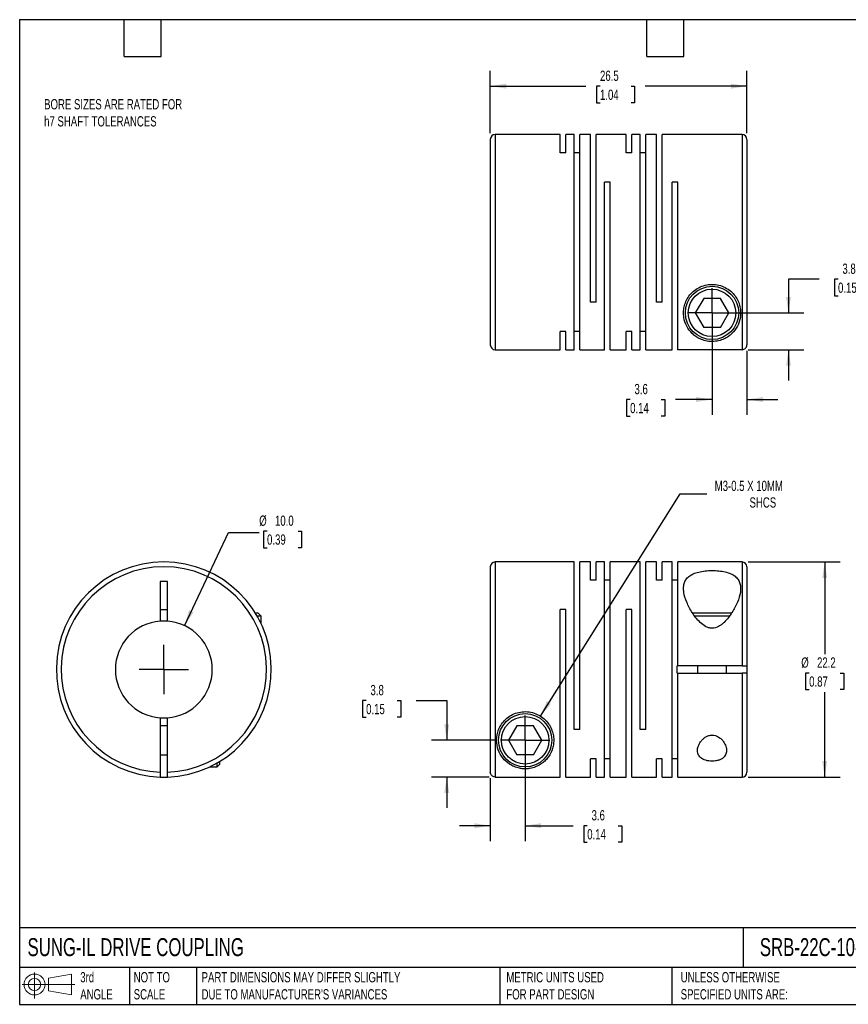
# Model space of a CAD drawing. Header units: millimetres. Extents: x 3 to 137, y 3 to 105.
# Tile 1 of 2: x 3 to 89, y 3 to 105. Entities that reach past the tile are written whole.
import ezdxf

# ---------------------------------------------------------------- set-up
doc = ezdxf.new("R2010")
doc.units = ezdxf.units.MM
doc.header["$LTSCALE"] = 0.5
doc.linetypes.add('SLD-Center', pattern=[19.05, 15.24, -1.27, 1.27, -1.27])
doc.linetypes.add('SLD-Solid', pattern=[0])
doc.layers.add('CENTER', color=40, linetype='SLD-Center')
doc.layers.add('SLD-DEFPOINTS', color=7, linetype='Continuous')
doc.layers.add('DIMENSIONS', color=140, linetype='SLD-Solid', lineweight=25)
doc.layers.add('TEXT', color=140, linetype='SLD-Solid', lineweight=25)
doc.styles.add('SLDTEXTSTYLE0', font='TXT', dxfattribs={"width": 0.7})
doc.dimstyles.new('SLDDIMSTYLE0', dxfattribs={"dimtxt": 1.079004, "dimasz": 1.651, "dimexe": 0, "dimexo": 0.0625, "dimgap": 0.269751, "dimtad": 0, "dimtih": 1, "dimtoh": 1, "dimdec": 1, "dimrnd": 1e-09, "dimzin": 12, "dimdsep": 46, "dimtxsty": 'SLDTEXTSTYLE0', "dimsah": 1, "dimcen": 0.09, "dimadec": 0, "dimazin": 3, "dimtfac": 1, "dimtdec": 1, "dimtofl": 0, "dimtmove": 0, "dimatfit": 3, "dimfxl": 0, "dimfrac": 2, "dimtolj": 1, "dimtzin": 12, "dimarcsym": 0})
doc.dimstyles.new('SLDDIMSTYLE1', dxfattribs={"dimtxt": 1.079004, "dimasz": 1.651, "dimexe": 0, "dimexo": 0.0625, "dimgap": 0.269751, "dimtad": 0, "dimtih": 1, "dimtoh": 1, "dimdec": 1, "dimrnd": 1e-09, "dimzin": 12, "dimdsep": 46, "dimtxsty": 'SLDTEXTSTYLE0', "dimsah": 1, "dimcen": 0.09, "dimadec": 0, "dimazin": 3, "dimtfac": 1, "dimtdec": 1, "dimtmove": 0, "dimatfit": 0, "dimfxl": 0, "dimfrac": 2, "dimtolj": 1, "dimtzin": 12, "dimarcsym": 0})
doc.dimstyles.new('SLDDIMSTYLE2', dxfattribs={"dimtxt": 1.079004, "dimasz": 1.651, "dimexe": 0, "dimexo": 0.0625, "dimgap": 0.269751, "dimtad": 0, "dimtih": 1, "dimtoh": 1, "dimdec": 1, "dimrnd": 1e-09, "dimzin": 12, "dimdsep": 46, "dimtxsty": 'SLDTEXTSTYLE0', "dimsah": 1, "dimcen": 0, "dimadec": 0, "dimazin": 3, "dimtfac": 1, "dimtdec": 1, "dimtofl": 0, "dimtmove": 0, "dimatfit": 3, "dimfxl": 0, "dimfrac": 2, "dimtolj": 1, "dimtzin": 12, "dimarcsym": 0})
doc.dimstyles.new('SLDDIMSTYLE3', dxfattribs={"dimtxt": 1.079004, "dimasz": 1.651, "dimexe": 0, "dimexo": 0.0625, "dimgap": 0.269751, "dimtad": 0, "dimtih": 1, "dimtoh": 1, "dimdec": 1, "dimrnd": 1e-09, "dimzin": 4, "dimdsep": 46, "dimtxsty": 'SLDTEXTSTYLE0', "dimsah": 1, "dimcen": 0, "dimadec": 0, "dimazin": 1, "dimtfac": 1, "dimtdec": 1, "dimtofl": 0, "dimtmove": 0, "dimatfit": 3, "dimfxl": 0, "dimfrac": 2, "dimtolj": 1, "dimtzin": 12, "dimarcsym": 0})

# ---------------------------------------------------------------- blocks, each defined once
blk = doc.blocks.new('Block11')
at = {"color": 7, "linetype": 'SLD-Solid', "lineweight": 18}
for p, q in [((1.29, 2.66), (1.29, 0)), ((2.74, 2.08), (5.09, 2.52)), ((2.74, 0.8), (2.74, 2.08)), ((5.09, 2.52), (5.09, 0.37)), ((0, 1.44), (5.44, 1.44)), ((2.74, 0.8), (5.09, 0.37))]:
    blk.add_line(p, q, dxfattribs=at)
for radius in [1.08, 0.643]:
    blk.add_circle((1.29, 1.44), radius, dxfattribs=at)
blk = doc.blocks.new('Block12')
at = {"layer": 'SLD-DEFPOINTS'}
blk.add_blockref('Block11', (0, 0), dxfattribs=at)
blk = doc.blocks.new('_D')
at = {"layer": 'DIMENSIONS'}
for p, q in [((78.41, 48.82), (87.89, 48.82)), ((86.3, 48.82), (86.3, 39.32)), ((84.7, 37.36), (84.33, 37.36)), ((84.33, 37.36), (84.33, 35.65)), ((87.9, 37.36), (88.26, 37.36)), ((88.26, 37.36), (88.26, 35.65)), ((84.33, 35.65), (84.7, 35.65)), ((88.26, 35.65), (87.9, 35.65)), ((86.3, 26.62), (86.3, 35.4)), ((78.41, 26.62), (87.89, 26.62))]:
    blk.add_line(p, q, dxfattribs=at)
for points in [[(86.3, 48.82), (86.05, 47.17), (86.55, 47.17)], [(86.3, 26.62), (86.55, 28.27), (86.05, 28.27)]]:
    blk.add_solid(points, dxfattribs=at)
at = {"layer": 'DIMENSIONS', "char_height": 1.058, "attachment_point": 1, "style": 'SLDTEXTSTYLE0'}
for s, insert in [('%%c', (83.88, 38.97)), ('22.2', (85.51, 38.97)), ('0.87', (84.7, 37.01))]:
    blk.add_mtext(s, dxfattribs=dict(at, insert=insert))
blk = doc.blocks.new('_D_1')
at = {"layer": 'DIMENSIONS'}
for p, q in [((55.37, 29.79), (55.37, 20.01)), ((51.77, 26.5), (51.77, 20.01)), ((51.77, 21.6), (48.6, 21.6)), ((55.37, 21.6), (60.32, 21.6)), ((61.78, 21.6), (61.42, 21.6)), ((61.42, 21.6), (61.42, 19.89)), ((64.99, 21.6), (65.35, 21.6)), ((65.35, 21.6), (65.35, 19.89)), ((61.42, 19.89), (61.78, 19.89)), ((65.35, 19.89), (64.99, 19.89))]:
    blk.add_line(p, q, dxfattribs=at)
for points in [[(51.77, 21.6), (50.12, 21.86), (50.12, 21.35)], [(55.37, 21.6), (57.02, 21.35), (57.02, 21.86)]]:
    blk.add_solid(points, dxfattribs=at)
at = {"layer": 'DIMENSIONS', "char_height": 1.058, "attachment_point": 1, "style": 'SLDTEXTSTYLE0'}
for s, insert in [('3.6', (62.23, 23.21)), ('0.14', (61.78, 21.25))]:
    blk.add_mtext(s, dxfattribs=dict(at, insert=insert))
blk = doc.blocks.new('_D_2')
at = {"layer": 'DIMENSIONS'}
for p, q in [((38.95, 34.53), (38.59, 34.53)), ((38.59, 34.53), (38.59, 32.81)), ((42.15, 34.53), (42.52, 34.53)), ((42.52, 34.53), (42.52, 32.81)), ((44.1, 34.53), (47.28, 34.53)), ((47.28, 34.53), (47.28, 30.42)), ((38.59, 32.81), (38.95, 32.81)), ((42.52, 32.81), (42.15, 32.81)), ((52.2, 30.42), (45.69, 30.42)), ((51.64, 26.63), (45.69, 26.63)), ((47.28, 26.63), (47.28, 23.46))]:
    blk.add_line(p, q, dxfattribs=at)
for points in [[(47.28, 30.42), (47.53, 32.07), (47.02, 32.07)], [(47.28, 26.63), (47.02, 24.98), (47.53, 24.98)]]:
    blk.add_solid(points, dxfattribs=at)
at = {"layer": 'DIMENSIONS', "char_height": 1.058, "attachment_point": 1, "style": 'SLDTEXTSTYLE0'}
for s, insert in [('3.8', (39.4, 36.13)), ('0.15', (38.95, 34.17))]:
    blk.add_mtext(s, dxfattribs=dict(at, insert=insert))
blk = doc.blocks.new('_D_3')
at = {"layer": 'DIMENSIONS'}
for p, q in [((56.94, 32.92), (71.37, 55.84)), ((71.37, 55.84), (74.14, 55.84))]:
    blk.add_line(p, q, dxfattribs=at)
blk.add_solid([(56.94, 32.92), (58.04, 34.18), (57.61, 34.45)], dxfattribs=at)
at = {"layer": 'DIMENSIONS', "attachment_point": 1, "style": 'SLDTEXTSTYLE0'}
for s, insert, char_height in [('M3-0.5 X 10MM', (74.94, 57.2), 1.0583), ('SHCS', (78.54, 55.49), 1.058)]:
    blk.add_mtext(s, dxfattribs=dict(at, insert=insert, char_height=char_height))
blk = doc.blocks.new('SW_CENTERMARKSYMBOL_0')
at = {"layer": 'CENTER', "color": 0}
for q in [(0, 2.54), (-2.54, 0), (0, -2.54), (2.54, 0)]:
    blk.add_line((0, 0), q, dxfattribs=at)
blk = doc.blocks.new('_D_5')
at = {"layer": 'DIMENSIONS'}
for p, q in [((85.73, 78), (82.56, 78)), ((82.56, 78), (82.56, 74.52)), ((87.68, 78), (87.32, 78)), ((87.32, 78), (87.32, 76.29)), ((90.89, 78), (91.25, 78)), ((91.25, 78), (91.25, 76.29)), ((87.32, 76.29), (87.68, 76.29)), ((91.25, 76.29), (90.89, 76.29)), ((75.31, 74.52), (84.15, 74.52)), ((78.41, 70.72), (84.15, 70.72)), ((82.56, 70.72), (82.56, 67.55))]:
    blk.add_line(p, q, dxfattribs=at)
for points in [[(82.56, 74.52), (82.81, 76.17), (82.31, 76.17)], [(82.56, 70.72), (82.31, 69.07), (82.81, 69.07)]]:
    blk.add_solid(points, dxfattribs=at)
at = {"layer": 'DIMENSIONS', "char_height": 1.058, "attachment_point": 1, "style": 'SLDTEXTSTYLE0'}
for s, insert in [('3.8', (88.13, 79.61)), ('0.15', (87.68, 77.65))]:
    blk.add_mtext(s, dxfattribs=dict(at, insert=insert))
blk = doc.blocks.new('_D_6')
at = {"layer": 'DIMENSIONS'}
for p, q in [((74.67, 73.88), (74.67, 64)), ((78.27, 70.59), (78.27, 64)), ((66.21, 65.58), (65.85, 65.58)), ((65.85, 65.58), (65.85, 63.87)), ((69.42, 65.58), (69.78, 65.58)), ((69.78, 65.58), (69.78, 63.87)), ((74.67, 65.58), (70.88, 65.58)), ((78.27, 65.58), (81.45, 65.58)), ((65.85, 63.87), (66.21, 63.87)), ((69.78, 63.87), (69.42, 63.87))]:
    blk.add_line(p, q, dxfattribs=at)
for points in [[(74.67, 65.58), (73.02, 65.84), (73.02, 65.33)], [(78.27, 65.58), (79.92, 65.33), (79.92, 65.84)]]:
    blk.add_solid(points, dxfattribs=at)
at = {"layer": 'DIMENSIONS', "char_height": 1.058, "attachment_point": 1, "style": 'SLDTEXTSTYLE0'}
for s, insert in [('3.6', (66.66, 67.19)), ('0.14', (66.21, 65.23))]:
    blk.add_mtext(s, dxfattribs=dict(at, insert=insert))
blk = doc.blocks.new('_D_7')
at = {"layer": 'DIMENSIONS'}
for p, q in [((51.77, 93.05), (51.77, 99.5)), ((78.27, 93.05), (78.27, 99.5)), ((51.77, 97.92), (61.64, 97.92)), ((63.1, 97.92), (62.74, 97.92)), ((62.74, 97.92), (62.74, 96.2)), ((66.31, 97.92), (66.67, 97.92)), ((66.67, 97.92), (66.67, 96.2)), ((78.27, 97.92), (67.77, 97.92)), ((62.74, 96.2), (63.1, 96.2)), ((66.67, 96.2), (66.31, 96.2))]:
    blk.add_line(p, q, dxfattribs=at)
for points in [[(51.77, 97.92), (53.42, 97.66), (53.42, 98.17)], [(78.27, 97.92), (76.62, 98.17), (76.62, 97.66)]]:
    blk.add_solid(points, dxfattribs=at)
at = {"layer": 'DIMENSIONS', "char_height": 1.058, "attachment_point": 1, "style": 'SLDTEXTSTYLE0'}
for s, insert in [('26.5', (63.1, 99.52)), ('1.04', (63.1, 97.56))]:
    blk.add_mtext(s, dxfattribs=dict(at, insert=insert))
blk = doc.blocks.new('SW_CENTERMARKSYMBOL_2')
at = {"layer": 'CENTER', "color": 0}
for q in [(0, 2.54), (-2.54, 0), (0, -2.54), (2.54, 0)]:
    blk.add_line((0, 0), q, dxfattribs=at)
blk = doc.blocks.new('_D_8')
at = {"layer": 'DIMENSIONS'}
for p, q in [((20.19, 42.24), (24.73, 51.85)), ((24.73, 51.85), (27.91, 51.85)), ((28.72, 52.01), (28.36, 52.01)), ((28.36, 52.01), (28.36, 50.29)), ((31.93, 52.01), (32.29, 52.01)), ((32.29, 52.01), (32.29, 50.29)), ((28.36, 50.29), (28.72, 50.29)), ((32.29, 50.29), (31.93, 50.29))]:
    blk.add_line(p, q, dxfattribs=at)
blk.add_solid([(20.19, 42.24), (21.13, 43.63), (20.67, 43.85)], dxfattribs=at)
at = {"layer": 'DIMENSIONS', "char_height": 1.058, "attachment_point": 1, "style": 'SLDTEXTSTYLE0'}
for s, insert in [('%%c', (27.91, 53.61)), ('10.0', (29.54, 53.61)), ('0.39', (28.72, 51.66))]:
    blk.add_mtext(s, dxfattribs=dict(at, insert=insert))
blk = doc.blocks.new('SW_CENTERMARKSYMBOL_3')
at = {"layer": 'CENTER', "color": 0}
for q in [(0, 2.54), (-2.54, 0), (0, -2.54), (2.54, 0)]:
    blk.add_line((0, 0), q, dxfattribs=at)

msp = doc.modelspace()

# ---------------------------------------------------------------- linework, layer by layer
for p, q in [((58.97, 92.92), (52.27, 92.92)), ((52.27, 92.92), (52.27, 70.72)), ((58.97, 91.02), (58.97, 92.92)), ((60.42, 92.92), (59.56, 92.92)), ((59.56, 91.02), (59.56, 92.92)), ((60.42, 70.72), (60.42, 92.92)), ((62.12, 92.92), (61.01, 92.92)), ((61.01, 70.72), (61.01, 92.92)), ((62.12, 75.62), (62.12, 92.92)), ((65.79, 92.92), (62.71, 92.92)), ((62.71, 75.62), (62.71, 92.92)), ((65.79, 91.02), (65.79, 92.92)), ((67.24, 92.92), (66.38, 92.92)), ((66.38, 91.02), (66.38, 92.92)), ((67.24, 70.72), (67.24, 92.92)), ((68.94, 92.92), (67.83, 92.92)), ((67.83, 70.72), (67.83, 92.92)), ((68.94, 75.62), (68.94, 92.92)), ((77.77, 92.92), (69.53, 92.92)), ((69.53, 75.62), (69.53, 92.92)), ((77.77, 92.92), (77.77, 70.72)), ((51.77, 92.42), (51.77, 71.22)), ((78.27, 92.42), (78.27, 71.22)), ((59.56, 91.02), (58.97, 91.02)), ((61.01, 91.02), (60.42, 91.02)), ((66.38, 91.02), (65.79, 91.02)), ((67.83, 91.02), (67.24, 91.02)), ((64.16, 88.02), (63.57, 88.02)), ((63.57, 70.72), (63.57, 88.02)), ((64.16, 70.72), (64.16, 88.02)), ((71.13, 88.02), (70.54, 88.02)), ((70.54, 70.72), (70.54, 88.02)), ((71.13, 70.72), (71.13, 88.02)), ((62.71, 75.62), (62.12, 75.62)), ((69.53, 75.62), (68.94, 75.62)), ((73.81, 76.02), (72.94, 74.52)), ((75.54, 76.02), (73.81, 76.02)), ((76.4, 74.52), (75.54, 76.02)), ((72.94, 74.52), (73.81, 73.02)), ((75.54, 73.02), (76.4, 74.52)), ((59.56, 72.61), (58.97, 72.61)), ((58.97, 70.72), (58.97, 72.61)), ((59.56, 70.72), (59.56, 72.61)), ((61.01, 72.61), (60.42, 72.61)), ((66.38, 72.61), (65.79, 72.61)), ((65.79, 70.72), (65.79, 72.61)), ((66.38, 70.72), (66.38, 72.61)), ((67.83, 72.61), (67.24, 72.61)), ((75.54, 73.02), (73.81, 73.02)), ((52.27, 70.72), (58.97, 70.72)), ((59.56, 70.72), (60.42, 70.72)), ((61.01, 70.72), (63.57, 70.72)), ((64.16, 70.72), (65.79, 70.72)), ((66.38, 70.72), (67.24, 70.72)), ((67.83, 70.72), (70.54, 70.72)), ((77.77, 70.72), (71.13, 70.72)), ((60.42, 48.82), (52.27, 48.82)), ((52.27, 48.82), (52.27, 26.63)), ((60.42, 31.52), (60.42, 48.82)), ((62.12, 48.82), (61.01, 48.82)), ((61.01, 31.52), (61.01, 48.82)), ((62.12, 46.93), (62.12, 48.82)), ((63.57, 48.82), (62.71, 48.82)), ((62.71, 46.93), (62.71, 48.82)), ((63.57, 26.62), (63.57, 48.82)), ((67.24, 48.82), (64.16, 48.82)), ((64.16, 26.62), (64.16, 48.82)), ((67.24, 31.52), (67.24, 48.82)), ((68.94, 48.82), (67.83, 48.82)), ((67.83, 31.52), (67.83, 48.82)), ((68.94, 46.93), (68.94, 48.82)), ((70.54, 48.82), (69.53, 48.82)), ((69.53, 46.93), (69.53, 48.82)), ((70.54, 26.62), (70.54, 48.82)), ((77.77, 48.82), (71.13, 48.82)), ((71.13, 38.1), (71.13, 48.82)), ((77.77, 48.82), (77.77, 38.1)), ((51.77, 48.32), (51.77, 27.13)), ((78.27, 48.32), (78.27, 38.1)), ((17.68, 46.82), (17.68, 42.71)), ((18.43, 46.82), (17.68, 46.82)), ((18.43, 42.71), (18.43, 46.82)), ((62.71, 46.93), (62.12, 46.93)), ((64.16, 46.93), (63.57, 46.93)), ((69.53, 46.93), (68.94, 46.93)), ((71.13, 46.93), (70.54, 46.93)), ((17.68, 43.92), (18.43, 43.92)), ((59.56, 43.92), (58.97, 43.92)), ((58.97, 26.63), (58.97, 43.92)), ((59.56, 26.62), (59.56, 43.92)), ((66.38, 43.92), (65.79, 43.92)), ((65.79, 26.62), (65.79, 43.92)), ((66.38, 26.62), (66.38, 43.92)), ((27.81, 43.52), (27.52, 43.52)), ((28.11, 43.22), (27.7, 43.22)), ((28.11, 43.22), (27.81, 43.52)), ((28.11, 42.44), (28.11, 43.22)), ((74.67, 43.52), (72.66, 43.52)), ((74.67, 43.22), (72.88, 43.22)), ((76.68, 43.52), (74.67, 43.52)), ((76.47, 43.22), (74.67, 43.22)), ((71.07, 37.35), (71.07, 38.1)), ((71.13, 38.1), (71.07, 38.1)), ((77.77, 38.1), (71.13, 38.1)), ((73.17, 38.1), (73.17, 37.35)), ((76.17, 37.35), (76.17, 38.1)), ((78.27, 38.1), (78.27, 37.35)), ((71.07, 37.35), (71.13, 37.35)), ((71.13, 26.62), (71.13, 37.35)), ((71.13, 37.35), (77.77, 37.35)), ((77.77, 37.35), (77.77, 26.62)), ((78.27, 37.35), (78.27, 27.12)), ((17.68, 32.74), (17.68, 27.13)), ((18.43, 27.13), (18.43, 32.74)), ((18.43, 31.92), (17.68, 31.92)), ((54.51, 31.92), (53.64, 30.42)), ((56.24, 31.92), (54.51, 31.92)), ((57.1, 30.42), (56.24, 31.92)), ((61.01, 31.52), (60.42, 31.52)), ((67.83, 31.52), (67.24, 31.52)), ((53.64, 30.42), (54.51, 28.92)), ((56.24, 28.92), (57.1, 30.42)), ((17.68, 28.92), (18.43, 28.92)), ((56.24, 28.92), (54.51, 28.92)), ((62.71, 28.52), (62.12, 28.52)), ((62.12, 26.62), (62.12, 28.52)), ((62.71, 26.62), (62.71, 28.52)), ((64.16, 28.52), (63.57, 28.52)), ((69.53, 28.52), (68.94, 28.52)), ((68.94, 26.62), (68.94, 28.52)), ((69.53, 26.62), (69.53, 28.52)), ((71.13, 28.52), (70.54, 28.52)), ((22.77, 27.67), (23.56, 27.67)), ((23.56, 27.67), (23.56, 28.08)), ((23.56, 27.67), (23.86, 27.97)), ((23.86, 27.97), (23.86, 28.26)), ((52.27, 26.63), (58.97, 26.63)), ((59.56, 26.62), (62.12, 26.62)), ((62.71, 26.62), (63.57, 26.62)), ((64.16, 26.62), (65.79, 26.62)), ((66.38, 26.62), (68.94, 26.62)), ((69.53, 26.62), (70.54, 26.62)), ((71.13, 26.62), (77.77, 26.62))]:
    msp.add_line(p, q)
at = {"flags": 128}
msp.add_lwpolyline([(17.68, 26.63), (18.06, 26.62), (18.43, 26.63)], dxfattribs=at)
for centre, radius in [((74.67, 74.52), 2.75), ((74.67, 74.52), 2.45), ((55.37, 30.42), 2.75), ((55.37, 30.42), 2.45)]:
    msp.add_circle(centre, radius)
for centre, radius, start, end in [((52.27, 92.42), 0.5, 90, 180), ((77.77, 92.42), 0.5, 0, 90), ((52.27, 71.22), 0.5, 180, 270), ((18.06, 37.72), 11.1, 271.936, 268.064), ((52.27, 48.32), 0.5, 90, 180), ((77.77, 48.32), 0.5, 0, 90), ((18.06, 37.72), 10.6, 272.0274, 267.9726), ((18.06, 37.72), 5, 94.3012, 265.6988), ((18.06, 37.72), 5, 85.6988, 94.3012), ((18.06, 37.72), 5, 274.3012, 85.6988), ((18.06, 37.72), 5, 265.6988, 274.3012), ((77.77, 27.12), 0.5, 270, 0)]:
    msp.add_arc(centre, radius, start, end)
for points, knots in [([(74.67, 71.57), (74.91, 71.57), (75.15, 71.6), (75.45, 71.67), (75.55, 71.7), (75.74, 71.76), (75.82, 71.8), (76.07, 71.91), (76.22, 72), (76.49, 72.18), (76.61, 72.29), (76.95, 72.61), (77.14, 72.87), (77.43, 73.43), (77.54, 73.74), (77.64, 74.42), (77.63, 74.78), (77.51, 75.35), (77.45, 75.54), (77.28, 75.91), (77.17, 76.09), (76.92, 76.44), (76.77, 76.61), (76.42, 76.9), (76.23, 77.03), (75.82, 77.24), (75.59, 77.33), (75.13, 77.44), (74.89, 77.47), (74.42, 77.46), (74.18, 77.43), (73.72, 77.32), (73.5, 77.23), (73.09, 77.01), (72.9, 76.88), (72.56, 76.59), (72.41, 76.42), (72.16, 76.07), (72.05, 75.89), (71.89, 75.52), (71.83, 75.33), (71.75, 74.95), (71.73, 74.77), (71.72, 74.41), (71.73, 74.23), (71.81, 73.73), (71.91, 73.43), (72.21, 72.86), (72.4, 72.61), (72.74, 72.28), (72.86, 72.18), (73.13, 71.99), (73.28, 71.91), (73.61, 71.76), (73.79, 71.69), (74.1, 71.62), (74.2, 71.6), (74.43, 71.57), (74.55, 71.57), (74.67, 71.57)], [0, 0, 0, 0, 0.03125, 0.03125, 0.046875, 0.046875, 0.0625, 0.0625, 0.09375, 0.09375, 0.125, 0.125, 0.1875, 0.1875, 0.25, 0.25, 0.3125, 0.3125, 0.34375, 0.34375, 0.375, 0.375, 0.40625, 0.40625, 0.4375, 0.4375, 0.46875, 0.46875, 0.5, 0.5, 0.53125, 0.53125, 0.5625, 0.5625, 0.59375, 0.59375, 0.625, 0.625, 0.65625, 0.65625, 0.6875, 0.6875, 0.71875, 0.71875, 0.75, 0.75, 0.8125, 0.8125, 0.875, 0.875, 0.90625, 0.90625, 0.9375, 0.9375, 0.96875, 0.96875, 0.984375, 0.984375, 1, 1, 1, 1]), ([(77.77, 70.72), (77.9, 70.72), (78.03, 70.78), (78.22, 70.96), (78.27, 71.09), (78.27, 71.22)], [0, 0, 0, 0, 0.5, 0.5, 1, 1, 1, 1]), ([(74.67, 41.98), (74.91, 41.98), (75.15, 42.06), (75.45, 42.23), (75.55, 42.29), (75.74, 42.43), (75.82, 42.51), (76.07, 42.74), (76.22, 42.91), (76.49, 43.25), (76.61, 43.42), (76.95, 43.95), (77.14, 44.31), (77.43, 45.01), (77.54, 45.35), (77.64, 46.02), (77.63, 46.32), (77.51, 46.75), (77.45, 46.88), (77.28, 47.12), (77.17, 47.24), (76.92, 47.44), (76.77, 47.53), (76.42, 47.68), (76.23, 47.74), (75.82, 47.84), (75.59, 47.88), (75.13, 47.92), (74.89, 47.94), (74.42, 47.94), (74.18, 47.92), (73.72, 47.87), (73.5, 47.83), (73.09, 47.73), (72.9, 47.67), (72.56, 47.52), (72.41, 47.43), (72.16, 47.23), (72.05, 47.11), (71.89, 46.87), (71.83, 46.73), (71.75, 46.45), (71.73, 46.3), (71.72, 45.99), (71.73, 45.83), (71.81, 45.35), (71.91, 45.01), (72.21, 44.3), (72.4, 43.94), (72.74, 43.42), (72.86, 43.24), (73.13, 42.9), (73.28, 42.73), (73.61, 42.43), (73.79, 42.28), (74.1, 42.11), (74.2, 42.07), (74.43, 42), (74.55, 41.98), (74.67, 41.98)], [0, 0, 0, 0, 0.03125, 0.03125, 0.046875, 0.046875, 0.0625, 0.0625, 0.09375, 0.09375, 0.125, 0.125, 0.1875, 0.1875, 0.25, 0.25, 0.3125, 0.3125, 0.34375, 0.34375, 0.375, 0.375, 0.40625, 0.40625, 0.4375, 0.4375, 0.46875, 0.46875, 0.5, 0.5, 0.53125, 0.53125, 0.5625, 0.5625, 0.59375, 0.59375, 0.625, 0.625, 0.65625, 0.65625, 0.6875, 0.6875, 0.71875, 0.71875, 0.75, 0.75, 0.8125, 0.8125, 0.875, 0.875, 0.90625, 0.90625, 0.9375, 0.9375, 0.96875, 0.96875, 0.984375, 0.984375, 1, 1, 1, 1]), ([(77.77, 38.1), (77.9, 38.1), (78.03, 38.1), (78.22, 38.1), (78.27, 38.1), (78.27, 38.1)], [0, 0, 0, 0, 0.5, 0.5, 1, 1, 1, 1]), ([(78.27, 37.35), (78.27, 37.35), (78.22, 37.35), (78.03, 37.35), (77.9, 37.35), (77.77, 37.35)], [0, 0, 0, 0, 0.5, 0.5, 1, 1, 1, 1]), ([(52.42, 30.42), (52.42, 30.06), (52.49, 29.73), (52.71, 29.11), (52.86, 28.84), (53.25, 28.35), (53.49, 28.13), (53.91, 27.86), (54.06, 27.78), (54.4, 27.63), (54.59, 27.57), (54.91, 27.51), (55.03, 27.49), (55.26, 27.47), (55.38, 27.47), (55.62, 27.48), (55.74, 27.49), (55.96, 27.53), (56.06, 27.55), (56.36, 27.64), (56.53, 27.71), (56.85, 27.87), (56.99, 27.95), (57.25, 28.15), (57.37, 28.25), (57.59, 28.47), (57.69, 28.6), (57.96, 28.98), (58.1, 29.26), (58.24, 29.74), (58.28, 29.9), (58.32, 30.25), (58.33, 30.42), (58.3, 30.78), (58.28, 30.97), (58.18, 31.35), (58.11, 31.54), (57.93, 31.91), (57.82, 32.09), (57.55, 32.43), (57.39, 32.59), (57.03, 32.87), (56.84, 33), (56.41, 33.19), (56.19, 33.27), (55.72, 33.36), (55.48, 33.38), (55.01, 33.36), (54.77, 33.32), (54.32, 33.19), (54.1, 33.1), (53.7, 32.87), (53.52, 32.73), (53.19, 32.42), (53.05, 32.25), (52.81, 31.9), (52.71, 31.72), (52.48, 31.15), (52.42, 30.78), (52.42, 30.42)], [0, 0, 0, 0, 0.0625, 0.0625, 0.125, 0.125, 0.1875, 0.1875, 0.21875, 0.21875, 0.25, 0.25, 0.265625, 0.265625, 0.28125, 0.28125, 0.296875, 0.296875, 0.3125, 0.3125, 0.34375, 0.34375, 0.375, 0.375, 0.40625, 0.40625, 0.4375, 0.4375, 0.5, 0.5, 0.53125, 0.53125, 0.5625, 0.5625, 0.59375, 0.59375, 0.625, 0.625, 0.65625, 0.65625, 0.6875, 0.6875, 0.71875, 0.71875, 0.75, 0.75, 0.78125, 0.78125, 0.8125, 0.8125, 0.84375, 0.84375, 0.875, 0.875, 0.90625, 0.90625, 0.9375, 0.9375, 1, 1, 1, 1]), ([(74.67, 30.96), (74.55, 30.96), (74.44, 30.94), (74.22, 30.87), (74.12, 30.83), (73.93, 30.72), (73.85, 30.65), (73.7, 30.52), (73.63, 30.45), (73.45, 30.23), (73.36, 30.07), (73.22, 29.75), (73.18, 29.59), (73.16, 29.29), (73.18, 29.13), (73.29, 28.86), (73.38, 28.73), (73.64, 28.51), (73.81, 28.42), (74.22, 28.29), (74.45, 28.26), (74.8, 28.26), (74.91, 28.27), (75.14, 28.3), (75.24, 28.33), (75.44, 28.39), (75.53, 28.43), (75.7, 28.52), (75.77, 28.57), (75.97, 28.74), (76.05, 28.87), (76.16, 29.14), (76.18, 29.29), (76.16, 29.6), (76.12, 29.76), (75.98, 30.07), (75.89, 30.23), (75.65, 30.53), (75.5, 30.66), (75.13, 30.88), (74.91, 30.96), (74.67, 30.96)], [0, 0, 0, 0, 0.03125, 0.03125, 0.0625, 0.0625, 0.09375, 0.09375, 0.125, 0.125, 0.1875, 0.1875, 0.25, 0.25, 0.3125, 0.3125, 0.375, 0.375, 0.4375, 0.4375, 0.5, 0.5, 0.53125, 0.53125, 0.5625, 0.5625, 0.59375, 0.59375, 0.625, 0.625, 0.6875, 0.6875, 0.75, 0.75, 0.8125, 0.8125, 0.875, 0.875, 0.9375, 0.9375, 1, 1, 1, 1]), ([(17.68, 27.13), (17.68, 27), (17.68, 26.87), (17.68, 26.68), (17.68, 26.63), (17.68, 26.63)], [0, 0, 0, 0, 0.5, 0.5, 1, 1, 1, 1]), ([(18.43, 26.63), (18.43, 26.63), (18.43, 26.68), (18.43, 26.87), (18.43, 27), (18.43, 27.13)], [0, 0, 0, 0, 0.5, 0.5, 1, 1, 1, 1]), ([(52.27, 26.63), (52.14, 26.63), (52.01, 26.68), (51.83, 26.87), (51.77, 27), (51.77, 27.13)], [0, 0, 0, 0, 0.5, 0.5, 1, 1, 1, 1])]:
    msp.add_open_spline(points, degree=3, knots=knots)
at = {"layer": 'TEXT'}
for p, q in [((3.17, 104.78), (136.52, 104.78)), ((3.17, 104.78), (3.17, 3.17)), ((13.97, 100.97), (13.97, 104.78)), ((17.78, 100.97), (17.78, 104.78)), ((67.94, 100.97), (67.94, 104.78)), ((71.75, 100.97), (71.75, 104.78)), ((13.97, 100.97), (17.78, 100.97)), ((67.94, 100.97), (71.75, 100.97)), ((136.52, 11.06), (3.17, 11.06)), ((77.88, 11.06), (77.88, 6.98)), ((136.52, 6.98), (3.17, 6.98)), ((14.52, 6.98), (14.52, 3.17)), ((21.42, 6.98), (21.42, 3.17)), ((52.74, 6.98), (52.74, 3.17)), ((70.5, 6.98), (70.5, 3.17)), ((3.17, 3.17), (136.52, 3.17))]:
    msp.add_line(p, q, dxfattribs=at)

# ---------------------------------------------------------------- block references
at = {"layer": 'CENTER'}
for name, p in [('SW_CENTERMARKSYMBOL_2', (74.67, 74.52)), ('SW_CENTERMARKSYMBOL_3', (18.06, 37.72)), ('SW_CENTERMARKSYMBOL_0', (55.37, 30.42))]:
    msp.add_blockref(name, p, dxfattribs=at)
at = {"layer": 'SLD-DEFPOINTS'}
msp.add_blockref('Block12', (3.42, 3.78), dxfattribs=at)

# ---------------------------------------------------------------- texts
at = {"layer": 'TEXT', "attachment_point": 1, "style": 'SLDTEXTSTYLE0'}
for s, insert, char_height in [('BORE SIZES ARE RATED FOR^Jh7 SHAFT TOLERANCES', (5.7, 96.58), 1.0583), ('SUNG-IL DRIVE COUPLING', (3.98, 10), 1.8521), ('SRB-22C-10-10', (79.6, 10), 1.8521), ('3rd^JANGLE', (9.43, 6.5), 1.058), ('NOT TO^JSCALE', (14.95, 6.5), 1.0583), ("PART DIMENSIONS MAY DIFFER SLIGHTLY ^JDUE TO MANUFACTURER'S VARIANCES", (21.96, 6.5), 1.0583), ('METRIC UNITS USED ^JFOR PART DESIGN', (53.43, 6.5), 1.0583), ('UNLESS OTHERWISE ^JSPECIFIED UNITS ARE:', (71.43, 6.5), 1.0583)]:
    msp.add_mtext(s, dxfattribs=dict(at, insert=insert, char_height=char_height))

# ---------------------------------------------------------------- dimensions: what is measured, and where the dimension line sits
at = {"layer": 'DIMENSIONS'}
for base, p1, p2, dimstyle, picture, middle in [((51.77, 97.92), (78.27, 92.42), (51.77, 92.42), 'SLDDIMSTYLE0', '_D_7', (64.7, 97.92)), ((74.67, 65.58), (78.27, 71.22), (74.67, 74.52), 'SLDDIMSTYLE1', '_D_6', (67.81, 65.58)), ((55.37, 21.6), (51.77, 27.13), (55.37, 30.42), 'SLDDIMSTYLE1', '_D_1', (63.39, 21.6))]:
    dim = msp.add_linear_dim(base=base, p1=p1, p2=p2, dimstyle=dimstyle, dxfattribs=at)
    dim.commit()
    dim.dimension.update_dxf_attribs({"geometry": picture, "text_midpoint": middle, "dimtype": 160})
for base, p1, p2, picture, middle in [((82.56, 74.52), (77.77, 70.72), (74.67, 74.52), '_D_5', (82.56, 78)), ((47.28, 30.42), (52.27, 26.63), (52.83, 30.42), '_D_2', (47.28, 34.53))]:
    dim = msp.add_linear_dim(base=base, p1=p1, p2=p2, angle=90, dimstyle='SLDDIMSTYLE1', dxfattribs=at)
    dim.commit()
    dim.dimension.update_dxf_attribs({"geometry": picture, "text_midpoint": middle, "dimtype": 160})
dim = msp.add_diameter_dim_2p(p1=(53.8, 27.93), p2=(56.94, 32.92), text='M3-0.5 X 10MM\\PSHCS', dimstyle='SLDDIMSTYLE2', override={"dimpost": '<>'}, dxfattribs=at)
dim.commit()
dim.dimension.update_dxf_attribs({"geometry": '_D_3', "text_midpoint": (80.52, 55.84), "dimtype": 163})
dim = msp.add_diameter_dim_2p(p1=(15.92, 33.2), p2=(20.19, 42.24), dimstyle='SLDDIMSTYLE3', dxfattribs=at)
dim.commit()
dim.dimension.update_dxf_attribs({"geometry": '_D_8', "text_midpoint": (30.33, 51.85), "dimtype": 163})
dim = msp.add_linear_dim(base=(86.3, 26.62), p1=(77.77, 48.82), p2=(77.77, 26.62), angle=90, text='%%c<>', dimstyle='SLDDIMSTYLE0', dxfattribs=at)
dim.commit()
dim.dimension.update_dxf_attribs({"geometry": '_D', "text_midpoint": (86.3, 37.36), "dimtype": 160})

doc.saveas('drawing.dxf')
